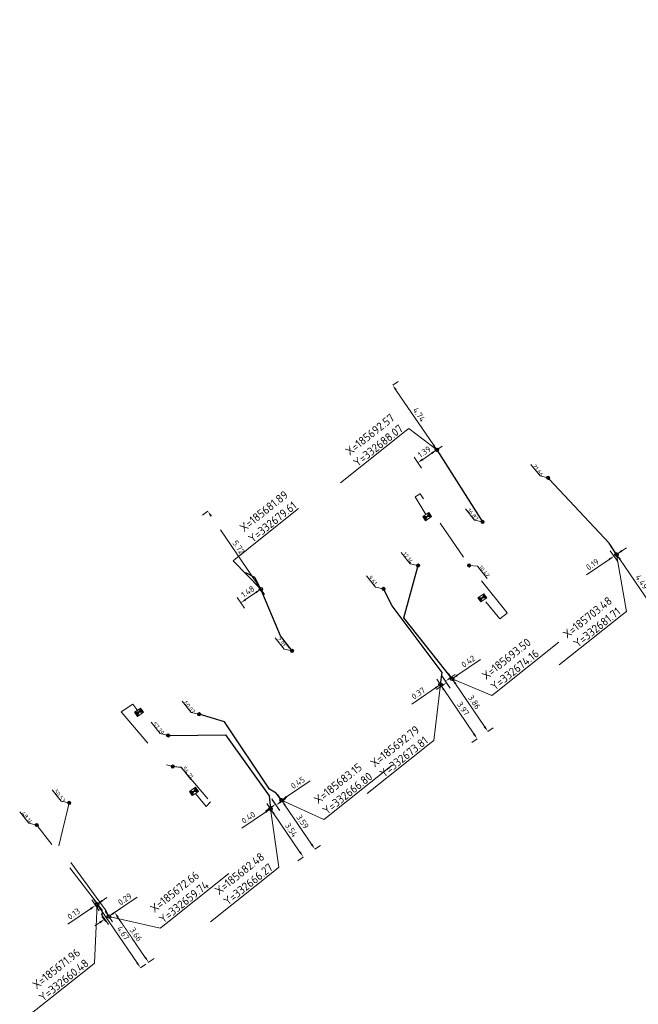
# Model space of a CAD drawing. Header units: inches. Extents: x 0 to 191500, y 0 to 342750.
# Tile 214 of 256: x 185667 to 185705, y 332654 to 332714. Entities that reach past the tile are written whole.
import ezdxf
from ezdxf import colors
from ezdxf.entities.mleader import LeaderData, LeaderLine
from ezdxf.math import Vec2, Vec3

# ---------------------------------------------------------------- set-up
doc = ezdxf.new("R2010")
doc.units = ezdxf.units.IN
doc.header["$MEASUREMENT"] = 0
doc.linetypes.add('RI-GWA_HUISAANSLUITING', pattern=[23, 4, -1.8, 2.6, -1.8, 4.6, -1.8, 4.6, -1.8])
doc.linetypes.add('RI-HWA_KOLKAANSLUITING', pattern=[4.3, 2.5, -1.8])
doc.layers.get('0').update_dxf_attribs({"lineweight": 20})
doc.layers.get('DefPoints').update_dxf_attribs({"lineweight": 20})
for name, color, linetype, lineweight in [('ECW', 150, 'Continuous', 20), ('N-WE-RI-GWA-MAATVOERING-T25', 30, 'RI-GWA_HUISAANSLUITING', 20), ('N-WE-RI-GWA_HUISAANSLUITING_PVC_160-G', 30, 'RI-GWA_HUISAANSLUITING', 20), ('N-WE-RI-GWA_RIOOLPUT_ONTSTOPPINGSPUT-G', 30, 'Continuous', 20), ('N-WE-RI-HWA-MAATVOERING-T25', 151, 'Continuous', 20), ('N-WE-RI-HWA_KOLK-S', 150, 'Continuous', 20), ('N-WE-RI-HWA_KOLKAANSLUITING_PVC_160-G', 150, 'RI-HWA_KOLKAANSLUITING', 20), ('N-WE-RI-INLAAT', 7, 'Continuous', 20), ('Tekst algemeen', 7, 'Continuous', 20)]:
    doc.layers.add(name, color=color, linetype=linetype, lineweight=lineweight)
doc.layers.add('N-WE-RI-GWA_HUISAANSLUITING_PVC_400-G', color=30, linetype='Continuous')
doc.styles.add('NLCS-ISO-M100-T25', font='txt', dxfattribs={"height": 0.25})
doc.styles.add('NLCS-ISO-M200-T18', font='txt', dxfattribs={"height": 0.36})
doc.styles.add('NLCS-ISO-M200-T25', font='txt', dxfattribs={"height": 0.5})
doc.dimstyles.new('NLCS-M200-T18-PIJL_L2_H1', dxfattribs={"dimscale": 0.2, "dimtxt": 2.5, "dimasz": 1.8, "dimexe": 2, "dimexo": 2, "dimgap": 0.7, "dimtad": 1, "dimzin": 0, "dimdsep": 46, "dimtxsty": 'NLCS-ISO-M200-T18', "dimcen": 0, "dimdle": 2, "dimclrd": 256, "dimclre": 256, "dimclrt": 256, "dimadec": 1, "dimazin": 0, "dimtfac": 1, "dimtdec": 3, "dimtofl": 0, "dimtmove": 0, "dimatfit": 3, "dimfxl": 2, "dimfxlon": 1, "dimtfillclr": 256, "dimtolj": 1, "dimtzin": 0, "dimlwd": -1, "dimlwe": -1, "dimarcsym": 0})
doc.dimstyles.new('NLCS-M200-T25-OPENBOL_L0_H0', dxfattribs={"dimscale": 0.2, "dimtxt": 2.5, "dimasz": 1, "dimexe": 2, "dimexo": 0, "dimgap": 0.5, "dimtad": 1, "dimdec": 0, "dimzin": 0, "dimdsep": 46, "dimtxsty": 'NLCS-ISO-M200-T25', "dimblk": 'DOTBLANK', "dimcen": 2, "dimclrd": 256, "dimclre": 256, "dimclrt": 256, "dimadec": 0, "dimazin": 0, "dimtp": 1, "dimtm": 1, "dimtfac": 1, "dimtix": 1, "dimtofl": 0, "dimtmove": 1, "dimatfit": 3, "dimldrblk": 'DOTBLANK', "dimfxl": 1, "dimfxlon": 1, "dimtvp": 0.5, "dimtolj": 1, "dimtzin": 0, "dimlwd": -1, "dimlwe": -1, "dimarcsym": 0})
picture_1 = doc.add_image_def('image1.ecw', size_in_pixel=(220000, 285000))

# ---------------------------------------------------------------- blocks, each defined once
blk = doc.blocks.new('N-SRI-KOLK_STRAAT_450X300-SO')
h = blk.add_hatch(color=256)
h.dxf.hatch_style = 1
h.paths.add_polyline_path([(0, 0.75), (-1.125, 1.5), (-1.125, 0)])
h.paths.add_polyline_path([(1.125, 1.5), (0, 0.75), (1.125, 0)])
for p, q in [((-1.125, 0), (1.125, 1.5)), ((1.125, 0), (-1.125, 1.5))]:
    blk.add_line(p, q)
at = {"flags": 128}
blk.add_lwpolyline([(-1.125, 0), (1.125, 0), (1.125, 1.5), (-1.125, 1.5)], close=True, dxfattribs=at)
blk = doc.blocks.new('*D5040')
at = {"layer": 'DefPoints', "color": 0, "transparency": 16777216}
for p in [(185671.957, 332660.481), (185674.583, 332656.622), (185674.583, 332656.622)]:
    blk.add_point(p, dxfattribs=at)
at = {"layer": 'N-WE-RI-GWA-MAATVOERING-T25', "transparency": 16777216}
for p, q in [((185671.957, 332660.481), (185672.288, 332660.706)), ((185672.16, 332660.183), (185674.38, 332656.919)), ((185674.583, 332656.622), (185674.914, 332656.847))]:
    blk.add_line(p, q, dxfattribs=at)
for points in [[(185672.209, 332660.217), (185672.11, 332660.149), (185671.957, 332660.481)], [(185674.43, 332656.953), (185674.331, 332656.886), (185674.583, 332656.622)]]:
    blk.add_solid(points, dxfattribs=at)
at = {"layer": 'N-WE-RI-GWA-MAATVOERING-T25', "transparency": 16777216, "insert": (185673.535, 332658.731), "char_height": 0.36, "attachment_point": 5, "rotation": 304.23521, "style": 'NLCS-ISO-M200-T18', "bg_fill": 3, "box_fill_scale": 1.25, "bg_fill_color": 256, "bg_fill_true_color": 13158600, "bg_fill_transparency": 0}
blk.add_mtext('\\A1;4.67', dxfattribs=at)
blk = doc.blocks.new('*D5041')
at = {"layer": 'DefPoints', "color": 0, "transparency": 16777216}
for p in [(185672.657, 332659.739), (185675.075, 332656.957), (185674.717, 332656.713)]:
    blk.add_point(p, dxfattribs=at)
at = {"layer": 'N-WE-RI-GWA-MAATVOERING-T25', "transparency": 16777216}
for p, q in [((185672.988, 332659.964), (185673.346, 332660.208)), ((185673.218, 332659.686), (185674.873, 332657.254)), ((185675.047, 332656.938), (185675.406, 332657.182))]:
    blk.add_line(p, q, dxfattribs=at)
for points in [[(185673.268, 332659.719), (185673.168, 332659.652), (185673.016, 332659.983)], [(185674.922, 332657.288), (185674.823, 332657.221), (185675.075, 332656.957)]]:
    blk.add_solid(points, dxfattribs=at)
at = {"layer": 'N-WE-RI-GWA-MAATVOERING-T25', "transparency": 16777216, "insert": (185674.31, 332658.65), "char_height": 0.36, "attachment_point": 5, "rotation": 304.23521, "style": 'NLCS-ISO-M200-T18', "bg_fill": 3, "box_fill_scale": 1.25, "bg_fill_color": 256, "bg_fill_true_color": 13158600, "bg_fill_transparency": 0}
blk.add_mtext('\\A1;3.66', dxfattribs=at)
blk = doc.blocks.new('*D5042')
at = {"layer": 'DefPoints', "color": 0, "transparency": 16777216}
for p in [(185671.85, 332660.408), (185674.476, 332656.549), (185674.583, 332656.622)]:
    blk.add_point(p, dxfattribs=at)
at = {"layer": 'N-WE-RI-GWA-MAATVOERING-T25', "transparency": 16777216}
for p, q in [((185672.075, 332660.077), (185671.625, 332660.739)), ((185672.182, 332660.15), (185671.732, 332660.811)), ((185672.255, 332660.683), (185672.552, 332660.886)), ((185671.552, 332660.205), (185670.173, 332659.267))]:
    blk.add_line(p, q, dxfattribs=at)
for points in [[(185671.519, 332660.255), (185671.586, 332660.156), (185671.85, 332660.408)], [(185672.221, 332660.733), (185672.288, 332660.634), (185671.957, 332660.481)]]:
    blk.add_solid(points, dxfattribs=at)
at = {"layer": 'N-WE-RI-GWA-MAATVOERING-T25', "transparency": 16777216, "insert": (185670.534, 332659.899), "char_height": 0.36, "attachment_point": 5, "rotation": 34.23521, "style": 'NLCS-ISO-M200-T18', "bg_fill": 3, "box_fill_scale": 1.25, "bg_fill_color": 256, "bg_fill_true_color": 13158600, "bg_fill_transparency": 0}
blk.add_mtext('\\A1;0.13', dxfattribs=at)
blk = doc.blocks.new('*D5043')
at = {"layer": 'DefPoints', "color": 0, "transparency": 16777216}
for p in [(185672.657, 332659.739), (185674.476, 332656.549), (185674.717, 332656.713)]:
    blk.add_point(p, dxfattribs=at)
at = {"layer": 'N-WE-RI-GWA-MAATVOERING-T25', "transparency": 16777216}
for p, q in [((185672.955, 332659.942), (185674.377, 332660.91)), ((185672.641, 332659.245), (185672.191, 332659.906)), ((185672.882, 332659.409), (185672.432, 332660.07)), ((185672.119, 332659.373), (185671.821, 332659.17))]:
    blk.add_line(p, q, dxfattribs=at)
for points in [[(185672.921, 332659.991), (185672.989, 332659.892), (185672.657, 332659.739)], [(185672.085, 332659.422), (185672.152, 332659.323), (185672.416, 332659.575)]]:
    blk.add_solid(points, dxfattribs=at)
at = {"layer": 'N-WE-RI-GWA-MAATVOERING-T25', "transparency": 16777216, "insert": (185673.635, 332660.792), "char_height": 0.36, "attachment_point": 5, "rotation": 34.2352, "style": 'NLCS-ISO-M200-T18', "bg_fill": 3, "box_fill_scale": 1.25, "bg_fill_color": 256, "bg_fill_true_color": 13158600, "bg_fill_transparency": 0}
blk.add_mtext('\\A1;0.29', dxfattribs=at)
blk = doc.blocks.new('*D5044')
at = {"layer": 'DefPoints', "color": 0, "transparency": 16777216}
for p in [(185683.148, 332666.798), (185685.17, 332663.827), (185685.17, 332663.827)]:
    blk.add_point(p, dxfattribs=at)
at = {"layer": 'N-WE-RI-GWA-MAATVOERING-T25', "transparency": 16777216}
for p, q in [((185683.148, 332666.798), (185683.479, 332667.023)), ((185683.35, 332666.501), (185684.968, 332664.124)), ((185685.17, 332663.827), (185685.501, 332664.052))]:
    blk.add_line(p, q, dxfattribs=at)
for points in [[(185683.4, 332666.534), (185683.301, 332666.467), (185683.148, 332666.798)], [(185685.017, 332664.158), (185684.918, 332664.091), (185685.17, 332663.827)]]:
    blk.add_solid(points, dxfattribs=at)
at = {"layer": 'N-WE-RI-GWA-MAATVOERING-T25', "transparency": 16777216, "insert": (185684.424, 332665.493), "char_height": 0.36, "attachment_point": 5, "rotation": 304.23684, "style": 'NLCS-ISO-M200-T18', "bg_fill": 3, "box_fill_scale": 1.25, "bg_fill_color": 256, "bg_fill_true_color": 13158600, "bg_fill_transparency": 0}
blk.add_mtext('\\A1;3.59', dxfattribs=at)
blk = doc.blocks.new('*D5045')
at = {"layer": 'DefPoints', "color": 0, "transparency": 16777216}
for p in [(185683.148, 332666.798), (185684.8, 332663.575), (185685.17, 332663.827)]:
    blk.add_point(p, dxfattribs=at)
at = {"layer": 'N-WE-RI-GWA-MAATVOERING-T25', "transparency": 16777216}
for p, q in [((185683.446, 332667.001), (185684.882, 332667.978)), ((185683.373, 332666.468), (185682.923, 332667.129)), ((185682.48, 332666.344), (185682.183, 332666.141)), ((185683.003, 332666.216), (185682.553, 332666.877))]:
    blk.add_line(p, q, dxfattribs=at)
for points in [[(185683.412, 332667.05), (185683.479, 332666.951), (185683.148, 332666.798)], [(185682.446, 332666.393), (185682.514, 332666.294), (185682.778, 332666.546)]]:
    blk.add_solid(points, dxfattribs=at)
at = {"layer": 'N-WE-RI-GWA-MAATVOERING-T25', "transparency": 16777216, "insert": (185684.132, 332667.855), "char_height": 0.36, "attachment_point": 5, "rotation": 34.23684, "style": 'NLCS-ISO-M200-T18', "bg_fill": 3, "box_fill_scale": 1.25, "bg_fill_color": 256, "bg_fill_true_color": 13158600, "bg_fill_transparency": 0}
blk.add_mtext('\\A1;0.45', dxfattribs=at)
blk = doc.blocks.new('*D5046')
at = {"layer": 'DefPoints', "color": 0, "transparency": 16777216}
for p in [(185682.477, 332666.271), (185684.466, 332663.348), (185684.466, 332663.348)]:
    blk.add_point(p, dxfattribs=at)
at = {"layer": 'N-WE-RI-GWA-MAATVOERING-T25', "transparency": 16777216}
for p, q in [((185682.477, 332666.271), (185682.146, 332666.046)), ((185682.68, 332665.973), (185684.264, 332663.646)), ((185684.466, 332663.348), (185684.136, 332663.123))]:
    blk.add_line(p, q, dxfattribs=at)
for points in [[(185682.729, 332666.007), (185682.63, 332665.939), (185682.477, 332666.271)], [(185684.313, 332663.679), (185684.214, 332663.612), (185684.466, 332663.348)]]:
    blk.add_solid(points, dxfattribs=at)
at = {"layer": 'N-WE-RI-GWA-MAATVOERING-T25', "transparency": 16777216, "insert": (185683.736, 332664.989), "char_height": 0.36, "attachment_point": 5, "rotation": 304.23922, "style": 'NLCS-ISO-M200-T18', "bg_fill": 3, "box_fill_scale": 1.25, "bg_fill_color": 256, "bg_fill_true_color": 13158600, "bg_fill_transparency": 0}
blk.add_mtext('\\A1;3.54', dxfattribs=at)
blk = doc.blocks.new('*D5047')
at = {"layer": 'DefPoints', "color": 0, "transparency": 16777216}
for p in [(185682.477, 332666.271), (185684.8, 332663.575), (185684.466, 332663.348)]:
    blk.add_point(p, dxfattribs=at)
at = {"layer": 'N-WE-RI-GWA-MAATVOERING-T25', "transparency": 16777216}
for p, q in [((185682.702, 332665.94), (185682.252, 332666.601)), ((185683.036, 332666.167), (185682.586, 332666.828)), ((185683.108, 332666.7), (185683.406, 332666.903)), ((185682.18, 332666.068), (185680.744, 332665.091))]:
    blk.add_line(p, q, dxfattribs=at)
for points in [[(185683.075, 332666.75), (185683.142, 332666.651), (185682.811, 332666.498)], [(185682.146, 332666.118), (185682.213, 332666.019), (185682.477, 332666.271)]]:
    blk.add_solid(points, dxfattribs=at)
at = {"layer": 'N-WE-RI-GWA-MAATVOERING-T25', "transparency": 16777216, "insert": (185681.133, 332665.743), "char_height": 0.36, "attachment_point": 5, "rotation": 34.23922, "style": 'NLCS-ISO-M200-T18', "bg_fill": 3, "box_fill_scale": 1.25, "bg_fill_color": 256, "bg_fill_true_color": 13158600, "bg_fill_transparency": 0}
blk.add_mtext('\\A1;0.40', dxfattribs=at)
blk = doc.blocks.new('*D5048')
at = {"layer": 'DefPoints', "color": 0, "transparency": 16777216}
for p in [(185678.672, 332684.333), (185678.672, 332684.333), (185681.892, 332679.608)]:
    blk.add_point(p, dxfattribs=at)
at = {"layer": 'N-WE-RI-GWA-MAATVOERING-T25', "transparency": 16777216}
for p, q in [((185678.672, 332684.333), (185678.342, 332684.108)), ((185681.689, 332679.905), (185678.875, 332684.035)), ((185681.892, 332679.608), (185681.561, 332679.382))]:
    blk.add_line(p, q, dxfattribs=at)
for points in [[(185678.925, 332684.069), (185678.825, 332684.002), (185678.672, 332684.333)], [(185681.739, 332679.939), (185681.64, 332679.871), (185681.892, 332679.608)]]:
    blk.add_solid(points, dxfattribs=at)
at = {"layer": 'N-WE-RI-GWA-MAATVOERING-T25', "transparency": 16777216, "insert": (185680.547, 332682.15), "char_height": 0.36, "attachment_point": 5, "rotation": 304.27114, "style": 'NLCS-ISO-M200-T18', "bg_fill": 3, "box_fill_scale": 1.25, "bg_fill_color": 256, "bg_fill_true_color": 13158600, "bg_fill_transparency": 0}
blk.add_mtext('\\A1;5.72', dxfattribs=at)
blk = doc.blocks.new('*D5049')
at = {"layer": 'DefPoints', "color": 0, "transparency": 16777216}
for p in [(185678.672, 332684.333), (185677.45, 332683.5)]:
    blk.add_point(p, dxfattribs=at)
at = {"layer": 'N-WE-RI-GWA-MAATVOERING-T25', "transparency": 16777216}
for p, q in [((185681.667, 332679.938), (185682.117, 332679.277)), ((185680.445, 332679.105), (185680.895, 332678.444)), ((185680.967, 332678.978), (185681.595, 332679.405))]:
    blk.add_line(p, q, dxfattribs=at)
for points in [[(185681.561, 332679.455), (185681.628, 332679.355), (185681.892, 332679.608)], [(185680.934, 332679.027), (185681.001, 332678.928), (185680.67, 332678.775)]]:
    blk.add_solid(points, dxfattribs=at)
at = {"layer": 'N-WE-RI-GWA-MAATVOERING-T25', "transparency": 16777216, "insert": (185681.101, 332679.456), "char_height": 0.36, "attachment_point": 5, "rotation": 34.27114, "style": 'NLCS-ISO-M200-T18', "bg_fill": 3, "box_fill_scale": 1.25, "bg_fill_color": 256, "bg_fill_true_color": 13158600, "bg_fill_transparency": 0}
blk.add_mtext('\\A1;1.48', dxfattribs=at)
at = {"layer": 'DefPoints', "color": 0, "transparency": 16777216}
blk.add_point((185681.892, 332679.608), dxfattribs=at)
blk = doc.blocks.new('*D5050')
at = {"layer": 'DefPoints', "color": 0, "transparency": 16777216}
for p in [(185689.897, 332691.982), (185689.897, 332691.982), (185692.566, 332688.066)]:
    blk.add_point(p, dxfattribs=at)
at = {"layer": 'N-WE-RI-GWA-MAATVOERING-T25', "transparency": 16777216}
for p, q in [((185689.897, 332691.982), (185690.228, 332692.207)), ((185692.363, 332688.364), (185690.1, 332691.684)), ((185692.566, 332688.066), (185692.896, 332688.291))]:
    blk.add_line(p, q, dxfattribs=at)
for points in [[(185690.15, 332691.718), (185690.051, 332691.651), (185689.897, 332691.982)], [(185692.413, 332688.397), (185692.313, 332688.33), (185692.566, 332688.066)]]:
    blk.add_solid(points, dxfattribs=at)
at = {"layer": 'N-WE-RI-GWA-MAATVOERING-T25', "transparency": 16777216, "insert": (185691.496, 332690.204), "char_height": 0.36, "attachment_point": 5, "rotation": 304.27114, "style": 'NLCS-ISO-M200-T18', "bg_fill": 3, "box_fill_scale": 1.25, "bg_fill_color": 256, "bg_fill_true_color": 13158600, "bg_fill_transparency": 0}
blk.add_mtext('\\A1;4.74', dxfattribs=at)
blk = doc.blocks.new('*D5051')
at = {"layer": 'DefPoints', "color": 0, "transparency": 16777216}
for p in [(185689.897, 332691.982), (185688.75, 332691.2)]:
    blk.add_point(p, dxfattribs=at)
at = {"layer": 'N-WE-RI-GWA-MAATVOERING-T25', "transparency": 16777216}
for p, q in [((185691.716, 332687.487), (185692.268, 332687.863)), ((185692.34, 332688.397), (185692.791, 332687.736)), ((185691.193, 332687.615), (185691.644, 332686.954))]:
    blk.add_line(p, q, dxfattribs=at)
for points in [[(185692.234, 332687.913), (185692.302, 332687.814), (185692.566, 332688.066)], [(185691.682, 332687.537), (185691.75, 332687.437), (185691.418, 332687.284)]]:
    blk.add_solid(points, dxfattribs=at)
at = {"layer": 'N-WE-RI-GWA-MAATVOERING-T25', "transparency": 16777216, "insert": (185691.812, 332687.94), "char_height": 0.36, "attachment_point": 5, "rotation": 34.27114, "style": 'NLCS-ISO-M200-T18', "bg_fill": 3, "box_fill_scale": 1.25, "bg_fill_color": 256, "bg_fill_true_color": 13158600, "bg_fill_transparency": 0}
blk.add_mtext('\\A1;1.39', dxfattribs=at)
at = {"layer": 'DefPoints', "color": 0, "transparency": 16777216}
blk.add_point((185692.566, 332688.066), dxfattribs=at)
blk = doc.blocks.new('*D5052')
at = {"layer": 'DefPoints', "color": 0, "transparency": 16777216}
for p in [(185692.789, 332673.812), (185695.019, 332670.529), (185695.022, 332670.531)]:
    blk.add_point(p, dxfattribs=at)
at = {"layer": 'N-WE-RI-GWA-MAATVOERING-T25', "transparency": 16777216}
for p, q in [((185692.787, 332673.81), (185692.456, 332673.585)), ((185692.989, 332673.512), (185694.817, 332670.827)), ((185695.019, 332670.529), (185694.688, 332670.304))]:
    blk.add_line(p, q, dxfattribs=at)
for points in [[(185693.039, 332673.546), (185692.94, 332673.479), (185692.787, 332673.81)], [(185694.866, 332670.86), (185694.767, 332670.793), (185695.019, 332670.529)]]:
    blk.add_solid(points, dxfattribs=at)
at = {"layer": 'N-WE-RI-GWA-MAATVOERING-T25', "transparency": 16777216, "insert": (185694.167, 332672.349), "char_height": 0.36, "attachment_point": 5, "rotation": 304.23178, "style": 'NLCS-ISO-M200-T18', "bg_fill": 3, "box_fill_scale": 1.25, "bg_fill_color": 256, "bg_fill_true_color": 13158600, "bg_fill_transparency": 0}
blk.add_mtext('\\A1;3.97', dxfattribs=at)
blk = doc.blocks.new('*D5053')
at = {"layer": 'DefPoints', "color": 0, "transparency": 16777216}
for p in [(185693.496, 332674.162), (185695.668, 332670.971), (185695.668, 332670.971)]:
    blk.add_point(p, dxfattribs=at)
at = {"layer": 'N-WE-RI-GWA-MAATVOERING-T25', "transparency": 16777216}
for p, q in [((185693.496, 332674.162), (185693.827, 332674.387)), ((185693.699, 332673.864), (185695.466, 332671.268)), ((185695.668, 332670.971), (185695.999, 332671.196))]:
    blk.add_line(p, q, dxfattribs=at)
for points in [[(185693.749, 332673.898), (185693.649, 332673.831), (185693.496, 332674.162)], [(185695.515, 332671.302), (185695.416, 332671.234), (185695.668, 332670.971)]]:
    blk.add_solid(points, dxfattribs=at)
at = {"layer": 'N-WE-RI-GWA-MAATVOERING-T25', "transparency": 16777216, "insert": (185694.847, 332672.746), "char_height": 0.36, "attachment_point": 5, "rotation": 304.23684, "style": 'NLCS-ISO-M200-T18', "bg_fill": 3, "box_fill_scale": 1.25, "bg_fill_color": 256, "bg_fill_true_color": 13158600, "bg_fill_transparency": 0}
blk.add_mtext('\\A1;3.86', dxfattribs=at)
blk = doc.blocks.new('*D5054')
at = {"layer": 'DefPoints', "color": 0, "transparency": 16777216}
for p in [(185692.789, 332673.812), (185695.022, 332670.531), (185695.325, 332670.737)]:
    blk.add_point(p, dxfattribs=at)
at = {"layer": 'N-WE-RI-GWA-MAATVOERING-T25', "transparency": 16777216}
for p, q in [((185693.014, 332673.481), (185692.564, 332674.142)), ((185693.318, 332673.687), (185692.867, 332674.349)), ((185693.39, 332674.221), (185693.688, 332674.423)), ((185692.491, 332673.609), (185691.055, 332672.632))]:
    blk.add_line(p, q, dxfattribs=at)
for points in [[(185693.356, 332674.27), (185693.424, 332674.171), (185693.093, 332674.018)], [(185692.458, 332673.659), (185692.525, 332673.56), (185692.789, 332673.812)]]:
    blk.add_solid(points, dxfattribs=at)
at = {"layer": 'N-WE-RI-GWA-MAATVOERING-T25', "transparency": 16777216, "insert": (185691.444, 332673.284), "char_height": 0.36, "attachment_point": 5, "rotation": 34.23178, "style": 'NLCS-ISO-M200-T18', "bg_fill": 3, "box_fill_scale": 1.25, "bg_fill_color": 256, "bg_fill_true_color": 13158600, "bg_fill_transparency": 0}
blk.add_mtext('\\A1;0.37', dxfattribs=at)
blk = doc.blocks.new('*D5055')
at = {"layer": 'DefPoints', "color": 0, "transparency": 16777216}
for p in [(185693.496, 332674.162), (185695.325, 332670.737), (185695.668, 332670.971)]:
    blk.add_point(p, dxfattribs=at)
at = {"layer": 'N-WE-RI-GWA-MAATVOERING-T25', "transparency": 16777216}
for p, q in [((185693.794, 332674.365), (185695.23, 332675.342)), ((185693.378, 332673.598), (185692.928, 332674.259)), ((185693.721, 332673.831), (185693.271, 332674.493)), ((185692.856, 332673.726), (185692.558, 332673.523))]:
    blk.add_line(p, q, dxfattribs=at)
for points in [[(185693.76, 332674.414), (185693.828, 332674.315), (185693.496, 332674.162)], [(185692.822, 332673.775), (185692.889, 332673.676), (185693.153, 332673.928)]]:
    blk.add_solid(points, dxfattribs=at)
at = {"layer": 'N-WE-RI-GWA-MAATVOERING-T25', "transparency": 16777216, "insert": (185694.481, 332675.219), "char_height": 0.36, "attachment_point": 5, "rotation": 34.23684, "style": 'NLCS-ISO-M200-T18', "bg_fill": 3, "box_fill_scale": 1.25, "bg_fill_color": 256, "bg_fill_true_color": 13158600, "bg_fill_transparency": 0}
blk.add_mtext('\\A1;0.42', dxfattribs=at)
blk = doc.blocks.new('*D5056')
at = {"layer": 'DefPoints', "color": 0, "transparency": 16777216}
for p in [(185703.483, 332681.72), (185706.009, 332678.008), (185706.009, 332678.008)]:
    blk.add_point(p, dxfattribs=at)
at = {"layer": 'N-WE-RI-GWA-MAATVOERING-T25', "transparency": 16777216}
for p, q in [((185703.483, 332681.72), (185703.814, 332681.945)), ((185703.686, 332681.422), (185705.806, 332678.306)), ((185706.009, 332678.008), (185706.34, 332678.233))]:
    blk.add_line(p, q, dxfattribs=at)
for points in [[(185703.735, 332681.456), (185703.636, 332681.388), (185703.483, 332681.72)], [(185705.856, 332678.34), (185705.757, 332678.272), (185706.009, 332678.008)]]:
    blk.add_solid(points, dxfattribs=at)
at = {"layer": 'N-WE-RI-GWA-MAATVOERING-T25', "transparency": 16777216, "insert": (185705.011, 332680.044), "char_height": 0.36, "attachment_point": 5, "rotation": 304.23922, "style": 'NLCS-ISO-M200-T18', "bg_fill": 3, "box_fill_scale": 1.25, "bg_fill_color": 256, "bg_fill_true_color": 13158600, "bg_fill_transparency": 0}
blk.add_mtext('\\A1;4.49', dxfattribs=at)
blk = doc.blocks.new('*D5057')
at = {"layer": 'DefPoints', "color": 0, "transparency": 16777216}
for p in [(185703.483, 332681.72), (185705.85, 332677.9), (185706.009, 332678.008)]:
    blk.add_point(p, dxfattribs=at)
at = {"layer": 'N-WE-RI-GWA-MAATVOERING-T25', "transparency": 16777216}
for p, q in [((185703.549, 332681.281), (185703.099, 332681.942)), ((185703.708, 332681.389), (185703.258, 332682.05)), ((185703.781, 332681.922), (185704.078, 332682.125)), ((185703.026, 332681.409), (185701.661, 332680.48))]:
    blk.add_line(p, q, dxfattribs=at)
for points in [[(185703.747, 332681.972), (185703.814, 332681.873), (185703.483, 332681.72)], [(185702.993, 332681.459), (185703.06, 332681.359), (185703.324, 332681.612)]]:
    blk.add_solid(points, dxfattribs=at)
at = {"layer": 'N-WE-RI-GWA-MAATVOERING-T25', "transparency": 16777216, "insert": (185702.015, 332681.108), "char_height": 0.36, "attachment_point": 5, "rotation": 34.23922, "style": 'NLCS-ISO-M200-T18', "bg_fill": 3, "box_fill_scale": 1.25, "bg_fill_color": 256, "bg_fill_true_color": 13158600, "bg_fill_transparency": 0}
blk.add_mtext('\\A1;0.19', dxfattribs=at)
blk = doc.blocks.new('_DotBlank')
at = {"color": 0, "linetype": 'ByBlock', "lineweight": -2}
blk.add_line((-0.5, 0), (-1, 0), dxfattribs=at)
blk.add_circle((0, 0), 0.5, dxfattribs=at)
blk = doc.blocks.new('A$C2C270354')
h = blk.add_hatch(color=256)
h.dxf.hatch_style = 1
edge = h.paths.add_edge_path()
edge.add_arc((0, 0), 0.1, 0, 360)
blk.add_circle((0, 0), 0.1)

msp = doc.modelspace()

# ---------------------------------------------------------------- linework, layer by layer
at = {"layer": 'N-WE-RI-GWA-MAATVOERING-T25', "flags": 128}
for points in [[(185699.31781, 332686.36451), (185698.83248, 332686.47687), (185698.2842, 332687.16462)], [(185695.34787, 332683.68751), (185694.86254, 332683.79987), (185694.31426, 332684.48762)], [(185691.43065, 332681.03842), (185690.94533, 332681.15078), (185690.39705, 332681.83853)], [(185689.33509, 332679.62126), (185688.84976, 332679.73362), (185688.30148, 332680.42137)], [(185683.78763, 332675.86129), (185683.30231, 332675.97365), (185682.75403, 332676.6614)], [(185678.14553, 332672.01456), (185677.66021, 332672.12692), (185677.11193, 332672.81467)], [(185676.26068, 332670.72701), (185675.77536, 332670.83937), (185675.22708, 332671.52712)], [(185670.26168, 332666.62923), (185669.77636, 332666.74159), (185669.22808, 332667.42934)], [(185668.28852, 332665.29089), (185667.8032, 332665.40324), (185667.25492, 332666.09099)]]:
    msp.add_lwpolyline(points, dxfattribs=at)
at = {"layer": 'N-WE-RI-GWA_HUISAANSLUITING_PVC_160-G', "flags": 128}
for points in [[(185670.2625, 332666.62904), (185669.6259, 332664.02688)], [(185672.47294, 332659.42993), (185672.26476, 332659.69394), (185672.24999, 332660.145), (185671.95703, 332660.48063), (185671.92506, 332660.58601), (185668.28934, 332665.2907)], [(185672.65713, 332659.73932), (185672.50711, 332660.07634), (185669.6259, 332664.02688)]]:
    msp.add_lwpolyline(points, dxfattribs=at)
at = {"layer": 'N-WE-RI-GWA_HUISAANSLUITING_PVC_400-G'}
for p, q in [((185699.41426, 332686.26703), (185699.32359, 332686.36432)), ((185676.38426, 332670.72682), (185676.26151, 332670.72682))]:
    msp.add_line(p, q, dxfattribs=at)
at = {"layer": 'N-WE-RI-GWA_HUISAANSLUITING_PVC_400-G', "flags": 128}
for points in [[(185692.5657, 332688.06611), (185695.34874, 332683.68724)], [(185703.483, 332681.71975), (185703.02505, 332682.39242), (185699.41426, 332686.26703)], [(185693.49638, 332674.162), (185690.56854, 332677.86392), (185691.43165, 332681.03823)], [(185681.89205, 332679.60772), (185681.53308, 332680.31659), (185680.96949, 332680.59198)], [(185683.78846, 332675.8611), (185683.09121, 332676.77499), (185681.89205, 332679.60772)], [(185683.65736, 332676.03293), (185683.09121, 332676.77499), (185681.89205, 332679.60772)], [(185692.78904, 332673.81163), (185692.89547, 332674.55712), (185689.86804, 332678.59617), (185689.33591, 332679.62106)], [(185683.14793, 332666.79823), (185682.81741, 332667.23178), (185682.42493, 332667.46508), (185679.69209, 332671.55065), (185678.14635, 332672.01437)], [(185676.38426, 332670.72682), (185679.74093, 332670.75693), (185682.40504, 332667.059), (185682.47706, 332666.27071)]]:
    msp.add_lwpolyline(points, dxfattribs=at)
at = {"layer": 'N-WE-RI-HWA-MAATVOERING-T25', "flags": 128}
for points in [[(185694.53182, 332681.04439), (185695.03509, 332681.01083), (185695.62388, 332680.25808)], [(185676.54289, 332668.83706), (185677.04616, 332668.8035), (185677.63495, 332668.05075)]]:
    msp.add_lwpolyline(points, dxfattribs=at)
at = {"layer": 'N-WE-RI-HWA_KOLKAANSLUITING_PVC_160-G'}
for p, q in [((185691.264, 332685.21372), (185691.56362, 332685.39081)), ((185691.264, 332685.21372), (185691.90484, 332684.14507)), ((185673.40551, 332672.16502), (185674.12267, 332672.61999)), ((185674.12267, 332672.61999), (185674.49292, 332672.13277)), ((185676.1674, 332668.95017), (185676.54289, 332668.83945)), ((185676.54289, 332668.83945), (185677.05785, 332668.78196)), ((185677.05785, 332668.78196), (185678.83502, 332666.69852)), ((185678.57652, 332666.42097, 67.989), (185677.92587, 332667.20978, 69.2371)), ((185678.836, 332666.699, 67.989), (185678.57652, 332666.42097, 67.989))]:
    msp.add_line(p, q, dxfattribs=at)
at = {"layer": 'N-WE-RI-HWA_KOLKAANSLUITING_PVC_160-G', "flags": 128}
for points in [[(185696.84045, 332678.16323), (185694.47314, 332681.11763), (185691.56362, 332685.39081)], [(185673.40524, 332672.16438), (185676.16648, 332668.94887)]]:
    msp.add_lwpolyline(points, dxfattribs=at)
at = {"layer": 'N-WE-RI-HWA_KOLKAANSLUITING_PVC_160-G', "elevation": 0.002, "flags": 128}
msp.add_lwpolyline([(185696.38802, 332677.79628), (185696.841, 332678.159), (185696.38802, 332677.79628), (185695.42927, 332678.96412)], dxfattribs=at)

# ---------------------------------------------------------------- block references
at = {"layer": 'N-WE-RI-HWA_KOLK-S', "xscale": 0.2, "yscale": 0.2, "zscale": 0.2, "rotation": 35}
for p in [(185692.06821, 332683.89323), (185695.41985, 332678.95752, 0.002), (185674.58101, 332672.01518), (185677.91604, 332667.20313, 69.421)]:
    msp.add_blockref('N-SRI-KOLK_STRAAT_450X300-SO', p, dxfattribs=at)
at = {"layer": 'N-WE-RI-INLAAT', "rotation": 0.06357443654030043}
for p in [(185699.32359, 332686.36432), (185695.34871, 332683.68724), (185691.43165, 332681.03823), (185694.53182, 332681.04439), (185689.33591, 332679.62106), (185683.78843, 332675.8611), (185678.14635, 332672.01437), (185676.26151, 332670.72682), (185676.54289, 332668.83945), (185670.2625, 332666.62904), (185668.28934, 332665.2907)]:
    msp.add_blockref('A$C2C270354', p, dxfattribs=at)

# ---------------------------------------------------------------- texts
at = {"layer": 'N-WE-RI-GWA-MAATVOERING-T25', "style": 'NLCS-ISO-M100-T25'}
for s, p in [('21.66', (185698.37147, 332687.05515)), ('16.87', (185694.40153, 332684.37815)), ('12.14', (185690.48432, 332681.72906)), ('9.61', (185688.38875, 332680.3119)), ('2.91', (185682.8413, 332676.55193)), ('60.07', (185677.1992, 332672.7052)), ('57.79', (185675.31435, 332671.41765)), ('50.53', (185669.31535, 332667.31987)), ('48.14', (185667.34219, 332665.98152))]:
    msp.add_text(s, height=0.25, rotation=308.56, dxfattribs=at).set_placement(p)
at = {"layer": 'N-WE-RI-HWA-MAATVOERING-T25', "style": 'NLCS-ISO-M100-T25'}
for s, p in [('10.42', (185695.102, 332680.92545, -2.496)), ('54.21', (185677.11307, 332668.71812, -2.496))]:
    msp.add_text(s, height=0.25, rotation=308.56, dxfattribs=at).set_placement(p)

# ---------------------------------------------------------------- pictures from other files: only their frames are drawn
at = {"layer": 'ECW'}
image = msp.add_image(picture_1, insert=(180500, 328500), size_in_units=(11000, 14250), dxfattribs=at)
image.dxf.flags = 7

# ---------------------------------------------------------------- next in the draw order: dimensions: what is measured, and where the dimension line sits
at = {"layer": 'N-WE-RI-GWA-MAATVOERING-T25'}
for p1, p2, distance, picture, middle in [((185692.5657, 332688.06611), (185689.89743, 332691.98188), 0, '*D5050', (185691.49601, 332690.20419)), ((185681.89205, 332679.60772), (185678.67226, 332684.33287), 0, '*D5048', (185680.54659, 332682.15049)), ((185703.483, 332681.71975), (185706.00905, 332678.00825), 0, '*D5056', (185705.01057, 332680.04405)), ((185692.78904, 332673.81163), (185695.02154, 332670.53052), -0.00287, '*D5052', (185694.16749, 332672.34947)), ((185683.14793, 332666.79823), (185685.17007, 332663.82685), 0, '*D5044', (185684.42355, 332665.49257)), ((185671.95703, 332660.48063), (185674.58297, 332656.62179), 0, '*D5040', (185673.53456, 332658.73124))]:
    dim = msp.add_aligned_dim(p1=p1, p2=p2, distance=distance, dimstyle='NLCS-M200-T18-PIJL_L2_H1', override={"dimtfill": 1}, dxfattribs=at)
    dim.commit()
    dim.dimension.update_dxf_attribs({"geometry": picture, "text_midpoint": middle})

# ---------------------------------------------------------------- next in the draw order: dimensions: what is measured, and where the dimension line sits
for p1, p2, distance, picture, middle in [((185688.75, 332691.2), (185689.89743, 332691.98188), -4.73845, '*D5051', (185691.81179, 332687.93962)), ((185677.45, 332683.5), (185678.67226, 332684.33287), -5.71787, '*D5049', (185681.10072, 332679.45573)), ((185693.49638, 332674.162), (185695.66826, 332670.9706), 0, '*D5053', (185694.84687, 332672.74634)), ((185684.8, 332663.575), (185685.17007, 332663.82685), 3.59418, '*D5045', (185684.13238, 332667.85526)), ((185672.65713, 332659.73932), (185674.71668, 332656.71278), 0.43352, '*D5041', (185674.30986, 332658.64998))]:
    dim = msp.add_aligned_dim(p1=p1, p2=p2, distance=distance, dimstyle='NLCS-M200-T18-PIJL_L2_H1', override={"dimtfill": 1}, dxfattribs=at)
    dim.commit()
    dim.dimension.update_dxf_attribs({"geometry": picture, "text_midpoint": middle})
dim = msp.add_linear_dim(base=(185703.483, 332681.71975), p1=(185705.85, 332677.9), p2=(185706.00905, 332678.00825), angle=34.2392195, dimstyle='NLCS-M200-T18-PIJL_L2_H1', override={"dimtfill": 1}, dxfattribs=at)
dim.commit()
dim.dimension.update_dxf_attribs({"geometry": '*D5057', "text_midpoint": (185702.19492, 332680.84309), "dimtype": 161})

# ---------------------------------------------------------------- next in the draw order: linework, layer by layer
at = {"layer": 'N-WE-RI-GWA_RIOOLPUT_ONTSTOPPINGSPUT-G'}
for p, q in [((185692.65583, 332688.10944), (185692.47557, 332688.02279)), ((185692.52237, 332688.15624), (185692.60903, 332687.97599)), ((185703.57312, 332681.76308), (185703.39287, 332681.67643)), ((185703.43967, 332681.80988), (185703.52633, 332681.62963)), ((185681.98217, 332679.65105), (185681.80192, 332679.56439)), ((185681.84872, 332679.69784), (185681.93537, 332679.51759))]:
    msp.add_line(p, q, dxfattribs=at)
for centre in [(185692.5657, 332688.06611), (185703.483, 332681.71975), (185681.89205, 332679.60772)]:
    msp.add_circle(centre, 0.1, dxfattribs=at)

# ---------------------------------------------------------------- next in the draw order: texts
at = {"layer": 'Tekst algemeen', "char_height": 0.5, "rotation": 38.562171, "style": 'NLCS-ISO-M200-T25'}
for s, insert, attachment_point in [('X=185692.57\\PY=332688.07', (185690.57536, 332689.25332), 9), ('X=185681.89\\PY=332679.61', (185684.11662, 332684.58037), 9), ('X=185703.48\\PY=332681.71', (185703.77779, 332678.14989), 9), ('X=185672.66\\PY=332659.74', (185675.95631, 332659.28865), 7)]:
    msp.add_mtext(s, dxfattribs=dict(at, insert=insert, attachment_point=attachment_point))

# ---------------------------------------------------------------- next in the draw order: dimensions: what is measured, and where the dimension line sits
at = {"layer": 'N-WE-RI-GWA-MAATVOERING-T25'}
for p1, p2, distance, picture, middle in [((185695.325, 332670.737), (185695.02154, 332670.53052), -3.96859, '*D5054', (185691.44447, 332673.28381)), ((185682.47728, 332666.27073), (185684.46649, 332663.34801), -0.0002, '*D5046', (185683.73627, 332664.98931)), ((185674.58297, 332656.62179), (185674.476, 332656.549), -4.66757, '*D5042', (185670.53387, 332659.89924))]:
    dim = msp.add_aligned_dim(p1=p1, p2=p2, distance=distance, dimstyle='NLCS-M200-T18-PIJL_L2_H1', override={"dimtfill": 1}, dxfattribs=at)
    dim.commit()
    dim.dimension.update_dxf_attribs({"geometry": picture, "text_midpoint": middle})

# ---------------------------------------------------------------- next in the draw order: leaders
at = {"layer": 'Tekst algemeen', "annotation_type": 0, "has_hookline": 1, "horizontal_direction": (0.781932, 0.623363, 0)}
for points, hookline_direction, text_width in [([(185692.5657, 332688.06611), (185690.87228, 332689.36214), (185690.71589, 332689.23746)], 1, 5), ([(185681.89205, 332679.60772), (185680.20227, 332681.33193), (185680.35866, 332681.4566)], 0, 4.78571), ([(185703.47919, 332681.70774), (185704.07471, 332678.2587), (185703.91832, 332678.13403)], 1, 4.90476)]:
    msp.add_leader(points, dimstyle='NLCS-M200-T25-OPENBOL_L0_H0', dxfattribs=dict(at, hookline_direction=hookline_direction, text_width=text_width))

# ---------------------------------------------------------------- next in the draw order: texts
at = {"layer": 'Tekst algemeen', "char_height": 0.5, "attachment_point": 9, "rotation": 38.562171, "style": 'NLCS-ISO-M200-T25'}
for s, insert in [('X=185692.79\\PY=332673.81', (185692.09157, 332670.32106)), ('X=185671.96\\PY=332660.48', (185671.50249, 332656.8029))]:
    msp.add_mtext(s, dxfattribs=dict(at, insert=insert))

# ---------------------------------------------------------------- next in the draw order: dimensions: what is measured, and where the dimension line sits
at = {"layer": 'N-WE-RI-GWA-MAATVOERING-T25'}
for p1, p2, distance, picture, middle in [((185695.325, 332670.737), (185695.66826, 332670.9706), 3.86032, '*D5055', (185694.48084, 332675.21903)), ((185684.8, 332663.575), (185684.46649, 332663.34801), -3.53542, '*D5047', (185681.13278, 332665.74274)), ((185674.47581, 332656.54887), (185674.71668, 332656.71278), 3.66083, '*D5043', (185673.63453, 332660.7915))]:
    dim = msp.add_aligned_dim(p1=p1, p2=p2, distance=distance, dimstyle='NLCS-M200-T18-PIJL_L2_H1', override={"dimtfill": 1}, dxfattribs=at)
    dim.commit()
    dim.dimension.update_dxf_attribs({"geometry": picture, "text_midpoint": middle})

# ---------------------------------------------------------------- next in the draw order: linework, layer by layer
at = {"layer": 'N-WE-RI-GWA_RIOOLPUT_ONTSTOPPINGSPUT-G'}
for p, q in [((185693.58651, 332674.20533), (185693.40626, 332674.11867)), ((185693.45306, 332674.25213), (185693.53971, 332674.07187)), ((185682.43373, 332666.36083), (185682.52039, 332666.18058)), ((185683.23805, 332666.84155), (185683.0578, 332666.7549)), ((185683.1046, 332666.88835), (185683.19126, 332666.7081)), ((185682.56719, 332666.31404), (185682.38693, 332666.22738))]:
    msp.add_line(p, q, dxfattribs=at)
for centre in [(185693.49638, 332674.162), (185682.47706, 332666.27071), (185683.14793, 332666.79823)]:
    msp.add_circle(centre, 0.1, dxfattribs=at)

# ---------------------------------------------------------------- next in the draw order: texts
at = {"layer": 'Tekst algemeen', "char_height": 0.5, "rotation": 38.562171, "style": 'NLCS-ISO-M200-T25'}
for s, insert, attachment_point in [('X=185693.50\\PY=332674.16', (185696.08054, 332673.41931), 7), ('X=185683.15\\PY=332666.80', (185685.89043, 332665.88278), 7), ('X=185682.48\\PY=332666.27', (185682.678, 332662.615), 9)]:
    msp.add_mtext(s, dxfattribs=dict(at, insert=insert, attachment_point=attachment_point))

# ---------------------------------------------------------------- next in the draw order: leaders
at = {"layer": 'Tekst algemeen', "annotation_type": 0, "has_hookline": 1, "horizontal_direction": (0.781932, 0.623363, 0)}
for points, hookline_direction, text_width in [([(185693.49638, 332674.162), (185695.9083, 332673.15411), (185696.06468, 332673.27879)], 0, 4.90476), ([(185692.78543, 332673.81131), (185692.38848, 332670.42988), (185692.2321, 332670.3052)], 1, 4.88095), ([(185683.14793, 332666.79823), (185685.71819, 332665.61758), (185685.87458, 332665.74225)], 0, 5), ([(185682.47794, 332666.26976), (185682.97492, 332662.72382), (185682.81853, 332662.59914)], 1, 5), ([(185672.65713, 332659.73932), (185675.78407, 332659.02345), (185675.94045, 332659.14812)], 0, 5.02381), ([(185671.95703, 332660.48063), (185671.79941, 332656.91172), (185671.64302, 332656.78705)], 1, 5)]:
    msp.add_leader(points, dimstyle='NLCS-M200-T25-OPENBOL_L0_H0', dxfattribs=dict(at, hookline_direction=hookline_direction, text_width=text_width))
at = {"layer": 'Tekst algemeen'}
ml = msp.add_multileader_mtext('Standard', dxfattribs=at)
ml.set_content('Grindkoffer', color=256)
ml.set_leader_properties()
ml.build(insert=Vec2(0, 0))
ml.multileader.update_dxf_attribs({"text_right_attachment_type": 6, "dogleg_length": 0.2, "arrow_head_size": 5})
ctx = ml.context
ctx.base_point, ctx.char_height, ctx.arrow_head_size, ctx.landing_gap_size, ctx.plane_origin, ctx.plane_x_axis, ctx.plane_y_axis = Vec3(185789.34017, 332982.33236), 0.5, 5, 0.2, Vec3(185787.00548, 332984.05412), Vec3(0.99520618, 0.0977991), Vec3(-0.0977991, 0.99520618)
ctx.right_attachment = 6
notes = []
notes.append((ctx, [(0, (0, 0, 0), (0, 0), (1, 0), 1, [])]))
ctx.mtext.insert, ctx.mtext.text_direction, ctx.mtext.rotation, ctx.mtext.flow_direction = Vec3(185789.51476, 332982.60072), Vec3(0.99520618, 0.0977991), 0.09795567, 5
for ctx, leaders in notes:
    for number, flags, end, landing, length, lines in leaders:
        leader = LeaderData()
        leader.index, (leader.has_last_leader_line, leader.has_dogleg_vector, leader.attachment_direction) = number, flags
        leader.last_leader_point, leader.dogleg_vector, leader.dogleg_length = Vec3(end), Vec3(landing), length
        for number, points, colour, breaks in lines:
            line = LeaderLine()
            line.index, line.vertices, line.color, line.breaks = number, Vec3.list(points), colors.encode_raw_color(colour), breaks
            leader.lines.append(line)
        ctx.leaders.append(leader)

doc.saveas('drawing.dxf')
